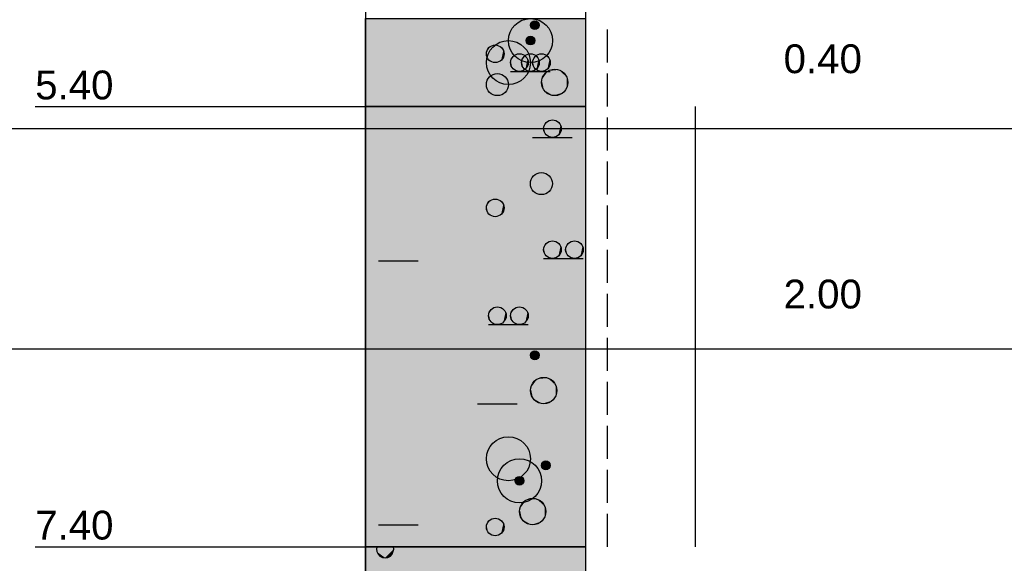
# Model space of a CAD drawing. Extents: x 20 to 841, y 890 to 1189.
# Tile 34 of 50: x 341 to 386, y 1083 to 1108. Entities that reach past the tile are written whole.
import ezdxf

# ---------------------------------------------------------------- set-up
doc = ezdxf.new("R2010")
doc.units = 0
doc.styles.add('Arial', font='Arial')

msp = doc.modelspace()

# ---------------------------------------------------------------- linework, layer by layer
at = {"layer": 'WBMassGr', "color": 7, "linetype": 'CONTINUOUS'}
for points in [[(46, 1103), (705, 1103)], [(46, 1093), (705, 1093)]]:
    msp.add_lwpolyline(points, dxfattribs=at)
at = {"layer": 'WBObjGr', "color": 7, "linetype": 'CONTINUOUS'}
for points in [[(356.587, 1158), (356.587, 958)], [(366.587, 1158), (366.587, 958)], [(341.587, 1104), (351.587, 1104), (354.587, 1104), (356.587, 1104)], [(366.587, 1104), (356.587, 1104)], [(341.587, 1084), (351.587, 1084), (354.587, 1084), (356.587, 1084)], [(366.587, 1084), (356.587, 1084)]]:
    msp.add_lwpolyline(points, dxfattribs=at)
at = {"layer": 'WBObjSy', "color": 7, "linetype": 'CONTINUOUS'}
for points in [[(356.587, 1104), (356.587, 1108), (366.587, 1108), (366.587, 1104), (356.587, 1104)], [(367.587, 1106), (367.587, 1107.5)], [(363.187, 1105.6), (364.987, 1105.6)], [(363.187, 1105.6), (364.987, 1105.6)], [(367.587, 1104), (367.587, 1105.5)], [(356.587, 1084), (356.587, 1104), (366.587, 1104), (366.587, 1084), (356.587, 1084)], [(371.587, 1102), (371.587, 1104)], [(367.587, 1102), (367.587, 1103.5)], [(364.187, 1102.6), (365.987, 1102.6)], [(371.587, 1100), (371.587, 1102)], [(367.587, 1100), (367.587, 1101.5)], [(371.587, 1098), (371.587, 1100)], [(367.587, 1098), (367.587, 1099.5)], [(371.587, 1096), (371.587, 1098)], [(367.587, 1096), (367.587, 1097.5)], [(357.187, 1097), (358.987, 1097)], [(364.687, 1097.1), (366.487, 1097.1)], [(371.587, 1094), (371.587, 1096)], [(367.587, 1094), (367.587, 1095.5)], [(362.187, 1094.1), (363.987, 1094.1)], [(371.587, 1092), (371.587, 1094)], [(367.587, 1092), (367.587, 1093.5)], [(371.587, 1090), (371.587, 1092)], [(367.587, 1090), (367.587, 1091.5)], [(361.687, 1090.5), (363.487, 1090.5)], [(371.587, 1088), (371.587, 1090)], [(367.587, 1088), (367.587, 1089.5)], [(371.587, 1086), (371.587, 1088)], [(367.587, 1086), (367.587, 1087.5)], [(371.587, 1084), (371.587, 1086)], [(367.587, 1084), (367.587, 1085.5)], [(357.187, 1085), (358.987, 1085)], [(356.587, 1080), (356.587, 1084), (366.587, 1084), (366.587, 1080), (356.587, 1080)], [(357.887, 1083.9), (357.872, 1084), (357.103, 1084), (357.087, 1083.9), (357.107, 1083.78), (357.164, 1083.66), (357.252, 1083.58), (357.364, 1083.52), (357.488, 1083.5), (357.611, 1083.52), (357.723, 1083.58), (357.811, 1083.66), (357.887, 1083.9)], [(362.187, 1084), (363.987, 1084)]]:
    msp.add_lwpolyline(points, dxfattribs=at)
for centre, radius in [((364.087, 1107), 1), ((364.287, 1107.7), 0.2), ((364.087, 1107), 0.2), ((363.087, 1106), 1), ((362.487, 1106.4), 0.4), ((363.587, 1106), 0.4), ((364.087, 1106), 0.4), ((364.587, 1106), 0.4), ((362.587, 1105), 0.5), ((365.188, 1105.1), 0.6), ((365.087, 1103), 0.4), ((364.587, 1100.5), 0.5), ((362.487, 1099.4), 0.4), ((365.087, 1097.5), 0.4), ((366.087, 1097.5), 0.4), ((362.587, 1094.5), 0.4), ((363.587, 1094.5), 0.4), ((364.287, 1092.7), 0.2), ((364.688, 1091.1), 0.6), ((363.087, 1088), 1), ((363.587, 1087), 1), ((364.787, 1087.7), 0.2), ((363.587, 1087), 0.2), ((364.188, 1085.6), 0.6), ((362.487, 1084.9), 0.4)]:
    msp.add_circle(centre, radius, dxfattribs=at)
at = {"layer": 'WBObjSy', "color": 130, "linetype": 'CONTINUOUS'}
msp.add_solid([(356.587, 1104), (356.587, 1108), (366.587, 1104), (366.587, 1108)], dxfattribs=at)
at = {"layer": 'WBObjSy', "color": 7, "linetype": 'CONTINUOUS'}
for points in [[(364.092, 1107.74), (364.087, 1107.7), (364.092, 1107.66)], [(364.187, 1107.87), (364.126, 1107.82), (364.092, 1107.74)], [(364.187, 1107.87), (364.092, 1107.74), (364.126, 1107.58)], [(364.126, 1107.82), (364.105, 1107.78), (364.092, 1107.74)], [(364.092, 1107.74), (364.092, 1107.66), (364.126, 1107.58)], [(364.092, 1107.66), (364.105, 1107.62), (364.126, 1107.58)], [(364.187, 1107.87), (364.154, 1107.85), (364.126, 1107.82)], [(364.187, 1107.87), (364.126, 1107.58), (364.421, 1107.55)], [(364.126, 1107.58), (364.154, 1107.55), (364.187, 1107.53)], [(364.126, 1107.58), (364.187, 1107.53), (364.267, 1107.5)], [(364.126, 1107.58), (364.267, 1107.5), (364.421, 1107.55)], [(364.267, 1107.9), (364.226, 1107.89), (364.187, 1107.87)], [(364.349, 1107.89), (364.267, 1107.9), (364.187, 1107.87)], [(364.47, 1107.78), (364.349, 1107.89), (364.187, 1107.87)], [(364.421, 1107.55), (364.47, 1107.78), (364.187, 1107.87)], [(364.349, 1107.89), (364.308, 1107.9), (364.267, 1107.9)], [(364.267, 1107.5), (364.349, 1107.51), (364.421, 1107.55)], [(364.421, 1107.85), (364.387, 1107.87), (364.349, 1107.89)], [(364.47, 1107.78), (364.421, 1107.85), (364.349, 1107.89)], [(364.349, 1107.51), (364.388, 1107.53), (364.421, 1107.55)], [(364.47, 1107.78), (364.449, 1107.82), (364.421, 1107.85)], [(364.421, 1107.55), (364.47, 1107.62), (364.47, 1107.78)], [(364.421, 1107.55), (364.449, 1107.58), (364.47, 1107.62)], [(364.487, 1107.7), (364.483, 1107.74), (364.47, 1107.78)], [(364.47, 1107.62), (364.487, 1107.7), (364.47, 1107.78)], [(363.987, 1107.17), (363.926, 1107.12), (363.892, 1107.04)], [(363.987, 1107.17), (363.892, 1107.04), (363.926, 1106.88)], [(363.926, 1107.12), (363.905, 1107.08), (363.892, 1107.04)], [(363.987, 1107.17), (363.954, 1107.15), (363.926, 1107.12)], [(363.987, 1107.17), (363.926, 1106.88), (364.221, 1106.85)], [(364.067, 1107.2), (364.026, 1107.19), (363.987, 1107.17)], [(364.149, 1107.19), (364.067, 1107.2), (363.987, 1107.17)], [(364.27, 1107.08), (364.149, 1107.19), (363.987, 1107.17)], [(364.221, 1106.85), (364.27, 1107.08), (363.987, 1107.17)], [(364.149, 1107.19), (364.108, 1107.2), (364.067, 1107.2)], [(364.221, 1107.15), (364.187, 1107.17), (364.149, 1107.19)], [(364.27, 1107.08), (364.221, 1107.15), (364.149, 1107.19)], [(364.187, 1107.53), (364.226, 1107.51), (364.267, 1107.5)], [(364.27, 1107.08), (364.249, 1107.12), (364.221, 1107.15)], [(364.267, 1107.5), (364.308, 1107.5), (364.349, 1107.51)], [(362.287, 1106.75), (362.164, 1106.64), (362.096, 1106.48)], [(362.287, 1106.75), (362.096, 1106.48), (362.164, 1106.16)], [(362.287, 1106.75), (362.22, 1106.7), (362.164, 1106.64)], [(362.287, 1106.75), (362.164, 1106.16), (362.755, 1106.1)], [(362.446, 1106.8), (362.364, 1106.78), (362.287, 1106.75)], [(362.611, 1106.78), (362.446, 1106.8), (362.287, 1106.75)], [(362.853, 1106.56), (362.611, 1106.78), (362.287, 1106.75)], [(362.755, 1106.1), (362.853, 1106.56), (362.287, 1106.75)], [(362.611, 1106.78), (362.529, 1106.8), (362.446, 1106.8)], [(362.755, 1106.7), (362.687, 1106.75), (362.611, 1106.78)], [(362.853, 1106.56), (362.755, 1106.7), (362.611, 1106.78)], [(362.853, 1106.56), (362.811, 1106.64), (362.755, 1106.7)], [(363.892, 1107.04), (363.887, 1107), (363.892, 1106.96)], [(363.892, 1107.04), (363.892, 1106.96), (363.926, 1106.88)], [(363.892, 1106.96), (363.905, 1106.92), (363.926, 1106.88)], [(363.926, 1106.88), (363.954, 1106.85), (363.987, 1106.83)], [(363.926, 1106.88), (363.987, 1106.83), (364.067, 1106.8)], [(363.926, 1106.88), (364.067, 1106.8), (364.221, 1106.85)], [(363.987, 1106.83), (364.026, 1106.81), (364.067, 1106.8)], [(364.067, 1106.8), (364.149, 1106.81), (364.221, 1106.85)], [(364.067, 1106.8), (364.108, 1106.8), (364.149, 1106.81)], [(364.149, 1106.81), (364.188, 1106.83), (364.221, 1106.85)], [(364.221, 1106.85), (364.27, 1106.92), (364.27, 1107.08)], [(364.221, 1106.85), (364.249, 1106.88), (364.27, 1106.92)], [(364.287, 1107), (364.283, 1107.04), (364.27, 1107.08)], [(364.27, 1106.92), (364.287, 1107), (364.27, 1107.08)], [(362.096, 1106.48), (362.087, 1106.4), (362.096, 1106.32)], [(362.164, 1106.64), (362.122, 1106.56), (362.096, 1106.48)], [(362.096, 1106.48), (362.096, 1106.32), (362.164, 1106.16)], [(362.096, 1106.32), (362.122, 1106.24), (362.164, 1106.16)], [(362.755, 1106.1), (362.853, 1106.24), (362.853, 1106.56)], [(362.755, 1106.1), (362.811, 1106.16), (362.853, 1106.24)], [(362.887, 1106.4), (362.879, 1106.48), (362.853, 1106.56)], [(362.853, 1106.24), (362.887, 1106.4), (362.853, 1106.56)], [(363.387, 1106.35), (363.264, 1106.24), (363.196, 1106.08)], [(363.387, 1106.35), (363.196, 1106.08), (363.264, 1105.76)], [(363.264, 1106.24), (363.222, 1106.16), (363.196, 1106.08)], [(363.387, 1106.35), (363.32, 1106.3), (363.264, 1106.24)], [(363.387, 1106.35), (363.264, 1105.76), (363.855, 1105.7)], [(363.546, 1106.4), (363.464, 1106.38), (363.387, 1106.35)], [(363.711, 1106.38), (363.546, 1106.4), (363.387, 1106.35)], [(363.953, 1106.16), (363.711, 1106.38), (363.387, 1106.35)], [(363.855, 1105.7), (363.953, 1106.16), (363.387, 1106.35)], [(363.711, 1106.38), (363.629, 1106.4), (363.546, 1106.4)], [(363.887, 1106.35), (363.764, 1106.24), (363.696, 1106.08)], [(363.887, 1106.35), (363.696, 1106.08), (363.764, 1105.76)], [(363.764, 1106.24), (363.722, 1106.16), (363.696, 1106.08)], [(363.855, 1106.3), (363.787, 1106.35), (363.711, 1106.38)], [(363.953, 1106.16), (363.855, 1106.3), (363.711, 1106.38)], [(363.887, 1106.35), (363.82, 1106.3), (363.764, 1106.24)], [(363.887, 1106.35), (363.764, 1105.76), (364.355, 1105.7)], [(363.953, 1106.16), (363.911, 1106.24), (363.855, 1106.3)], [(364.046, 1106.4), (363.964, 1106.38), (363.887, 1106.35)], [(364.211, 1106.38), (364.046, 1106.4), (363.887, 1106.35)], [(364.453, 1106.16), (364.211, 1106.38), (363.887, 1106.35)], [(364.355, 1105.7), (364.453, 1106.16), (363.887, 1106.35)], [(364.211, 1106.38), (364.129, 1106.4), (364.046, 1106.4)], [(364.387, 1106.35), (364.264, 1106.24), (364.196, 1106.08)], [(364.387, 1106.35), (364.196, 1106.08), (364.264, 1105.76)], [(364.264, 1106.24), (364.222, 1106.16), (364.196, 1106.08)], [(364.355, 1106.3), (364.287, 1106.35), (364.211, 1106.38)], [(364.453, 1106.16), (364.355, 1106.3), (364.211, 1106.38)], [(364.387, 1106.35), (364.32, 1106.3), (364.264, 1106.24)], [(364.387, 1106.35), (364.264, 1105.76), (364.855, 1105.7)], [(364.453, 1106.16), (364.411, 1106.24), (364.355, 1106.3)], [(364.546, 1106.4), (364.464, 1106.38), (364.387, 1106.35)], [(364.711, 1106.38), (364.546, 1106.4), (364.387, 1106.35)], [(364.953, 1106.16), (364.711, 1106.38), (364.387, 1106.35)], [(364.855, 1105.7), (364.953, 1106.16), (364.387, 1106.35)], [(364.711, 1106.38), (364.629, 1106.4), (364.546, 1106.4)], [(364.855, 1106.3), (364.787, 1106.35), (364.711, 1106.38)], [(364.953, 1106.16), (364.855, 1106.3), (364.711, 1106.38)], [(364.953, 1106.16), (364.911, 1106.24), (364.855, 1106.3)], [(362.164, 1106.16), (362.22, 1106.1), (362.288, 1106.05)], [(362.164, 1106.16), (362.288, 1106.05), (362.446, 1106)], [(362.164, 1106.16), (362.446, 1106), (362.755, 1106.1)], [(362.288, 1106.05), (362.364, 1106.02), (362.446, 1106)], [(362.446, 1106), (362.611, 1106.02), (362.755, 1106.1)], [(362.446, 1106), (362.529, 1106), (362.611, 1106.02)], [(362.611, 1106.02), (362.688, 1106.05), (362.755, 1106.1)], [(363.196, 1106.08), (363.187, 1106), (363.196, 1105.92)], [(363.196, 1106.08), (363.196, 1105.92), (363.264, 1105.76)], [(363.196, 1105.92), (363.222, 1105.84), (363.264, 1105.76)], [(363.264, 1105.76), (363.32, 1105.7), (363.388, 1105.65)], [(363.264, 1105.76), (363.388, 1105.65), (363.546, 1105.6)], [(363.264, 1105.76), (363.546, 1105.6), (363.855, 1105.7)], [(363.696, 1106.08), (363.687, 1106), (363.696, 1105.92)], [(363.696, 1106.08), (363.696, 1105.92), (363.764, 1105.76)], [(363.696, 1105.92), (363.722, 1105.84), (363.764, 1105.76)], [(363.764, 1105.76), (363.82, 1105.7), (363.888, 1105.65)], [(363.764, 1105.76), (363.888, 1105.65), (364.046, 1105.6)], [(363.764, 1105.76), (364.046, 1105.6), (364.355, 1105.7)], [(363.855, 1105.7), (363.953, 1105.84), (363.953, 1106.16)], [(363.855, 1105.7), (363.911, 1105.76), (363.953, 1105.84)], [(363.987, 1106), (363.979, 1106.08), (363.953, 1106.16)], [(363.953, 1105.84), (363.987, 1106), (363.953, 1106.16)], [(364.196, 1106.08), (364.187, 1106), (364.196, 1105.92)], [(364.196, 1106.08), (364.196, 1105.92), (364.264, 1105.76)], [(364.196, 1105.92), (364.222, 1105.84), (364.264, 1105.76)], [(364.264, 1105.76), (364.32, 1105.7), (364.388, 1105.65)], [(364.264, 1105.76), (364.388, 1105.65), (364.546, 1105.6)], [(364.264, 1105.76), (364.546, 1105.6), (364.855, 1105.7)], [(364.355, 1105.7), (364.453, 1105.84), (364.453, 1106.16)], [(364.355, 1105.7), (364.411, 1105.76), (364.453, 1105.84)], [(364.487, 1106), (364.479, 1106.08), (364.453, 1106.16)], [(364.453, 1105.84), (364.487, 1106), (364.453, 1106.16)], [(364.855, 1105.7), (364.953, 1105.84), (364.953, 1106.16)], [(364.855, 1105.7), (364.911, 1105.76), (364.953, 1105.84)], [(364.987, 1106), (364.979, 1106.08), (364.953, 1106.16)], [(364.953, 1105.84), (364.987, 1106), (364.953, 1106.16)], [(363.388, 1105.65), (363.464, 1105.62), (363.546, 1105.6)], [(363.546, 1105.6), (363.711, 1105.62), (363.855, 1105.7)], [(363.546, 1105.6), (363.629, 1105.6), (363.711, 1105.62)], [(363.711, 1105.62), (363.788, 1105.65), (363.855, 1105.7)], [(363.888, 1105.65), (363.964, 1105.62), (364.046, 1105.6)], [(364.046, 1105.6), (364.211, 1105.62), (364.355, 1105.7)], [(364.046, 1105.6), (364.129, 1105.6), (364.211, 1105.62)], [(364.211, 1105.62), (364.288, 1105.65), (364.355, 1105.7)], [(364.388, 1105.65), (364.464, 1105.62), (364.546, 1105.6)], [(364.546, 1105.6), (364.711, 1105.62), (364.855, 1105.7)], [(364.546, 1105.6), (364.629, 1105.6), (364.711, 1105.62)], [(364.887, 1105.62), (364.702, 1105.45), (364.601, 1105.22)], [(364.887, 1105.62), (364.601, 1105.22), (364.702, 1104.75)], [(364.702, 1105.45), (364.639, 1105.34), (364.601, 1105.22)], [(364.887, 1105.62), (364.786, 1105.55), (364.702, 1105.45)], [(364.887, 1105.62), (364.702, 1104.75), (365.589, 1104.65)], [(364.711, 1105.62), (364.788, 1105.65), (364.855, 1105.7)], [(365.125, 1105.7), (365.002, 1105.67), (364.887, 1105.62)], [(365.373, 1105.67), (365.125, 1105.7), (364.887, 1105.62)], [(365.736, 1105.34), (365.373, 1105.67), (364.887, 1105.62)], [(365.589, 1104.65), (365.736, 1105.34), (364.887, 1105.62)], [(365.373, 1105.67), (365.25, 1105.7), (365.125, 1105.7)], [(365.589, 1105.55), (365.487, 1105.62), (365.373, 1105.67)], [(365.736, 1105.34), (365.589, 1105.55), (365.373, 1105.67)], [(365.736, 1105.34), (365.673, 1105.45), (365.589, 1105.55)], [(365.589, 1104.65), (365.736, 1104.86), (365.736, 1105.34)], [(365.788, 1105.1), (365.774, 1105.22), (365.736, 1105.34)], [(365.736, 1104.86), (365.788, 1105.1), (365.736, 1105.34)], [(364.601, 1105.22), (364.587, 1105.1), (364.601, 1104.98)], [(364.601, 1105.22), (364.601, 1104.98), (364.702, 1104.75)], [(364.601, 1104.98), (364.639, 1104.86), (364.702, 1104.75)], [(365.589, 1104.65), (365.673, 1104.75), (365.736, 1104.86)], [(364.702, 1104.75), (364.786, 1104.65), (364.888, 1104.58)], [(364.702, 1104.75), (364.888, 1104.58), (365.125, 1104.5)], [(364.702, 1104.75), (365.125, 1104.5), (365.589, 1104.65)], [(364.888, 1104.58), (365.002, 1104.53), (365.125, 1104.5)], [(365.125, 1104.5), (365.373, 1104.53), (365.589, 1104.65)], [(365.125, 1104.5), (365.25, 1104.5), (365.373, 1104.53)], [(365.373, 1104.53), (365.488, 1104.58), (365.589, 1104.65)], [(364.696, 1103.08), (364.687, 1103), (364.696, 1102.92)], [(364.887, 1103.35), (364.764, 1103.24), (364.696, 1103.08)], [(364.887, 1103.35), (364.696, 1103.08), (364.764, 1102.76)], [(364.764, 1103.24), (364.722, 1103.16), (364.696, 1103.08)], [(364.696, 1103.08), (364.696, 1102.92), (364.764, 1102.76)], [(364.887, 1103.35), (364.82, 1103.3), (364.764, 1103.24)], [(364.887, 1103.35), (364.764, 1102.76), (365.355, 1102.7)], [(365.046, 1103.4), (364.964, 1103.38), (364.887, 1103.35)], [(365.211, 1103.38), (365.046, 1103.4), (364.887, 1103.35)], [(365.453, 1103.16), (365.211, 1103.38), (364.887, 1103.35)], [(365.355, 1102.7), (365.453, 1103.16), (364.887, 1103.35)], [(365.211, 1103.38), (365.129, 1103.4), (365.046, 1103.4)], [(365.355, 1103.3), (365.287, 1103.35), (365.211, 1103.38)], [(365.453, 1103.16), (365.355, 1103.3), (365.211, 1103.38)], [(365.453, 1103.16), (365.411, 1103.24), (365.355, 1103.3)], [(365.355, 1102.7), (365.453, 1102.84), (365.453, 1103.16)], [(365.487, 1103), (365.479, 1103.08), (365.453, 1103.16)], [(365.453, 1102.84), (365.487, 1103), (365.453, 1103.16)], [(364.696, 1102.92), (364.722, 1102.84), (364.764, 1102.76)], [(364.764, 1102.76), (364.82, 1102.7), (364.888, 1102.65)], [(364.764, 1102.76), (364.888, 1102.65), (365.046, 1102.6)], [(364.764, 1102.76), (365.046, 1102.6), (365.355, 1102.7)], [(364.888, 1102.65), (364.964, 1102.62), (365.046, 1102.6)], [(365.046, 1102.6), (365.211, 1102.62), (365.355, 1102.7)], [(365.211, 1102.62), (365.288, 1102.65), (365.355, 1102.7)], [(365.355, 1102.7), (365.411, 1102.76), (365.453, 1102.84)], [(365.046, 1102.6), (365.129, 1102.6), (365.211, 1102.62)], [(362.287, 1099.75), (362.164, 1099.64), (362.096, 1099.48)], [(362.287, 1099.75), (362.096, 1099.48), (362.164, 1099.16)], [(362.164, 1099.64), (362.122, 1099.56), (362.096, 1099.48)], [(362.287, 1099.75), (362.22, 1099.7), (362.164, 1099.64)], [(362.287, 1099.75), (362.164, 1099.16), (362.755, 1099.1)], [(362.446, 1099.8), (362.364, 1099.78), (362.287, 1099.75)], [(362.611, 1099.78), (362.446, 1099.8), (362.287, 1099.75)], [(362.853, 1099.56), (362.611, 1099.78), (362.287, 1099.75)], [(362.755, 1099.1), (362.853, 1099.56), (362.287, 1099.75)], [(362.611, 1099.78), (362.529, 1099.8), (362.446, 1099.8)], [(362.755, 1099.7), (362.687, 1099.75), (362.611, 1099.78)], [(362.853, 1099.56), (362.755, 1099.7), (362.611, 1099.78)], [(362.853, 1099.56), (362.811, 1099.64), (362.755, 1099.7)], [(362.755, 1099.1), (362.853, 1099.24), (362.853, 1099.56)], [(362.887, 1099.4), (362.879, 1099.48), (362.853, 1099.56)], [(362.853, 1099.24), (362.887, 1099.4), (362.853, 1099.56)], [(362.096, 1099.48), (362.087, 1099.4), (362.096, 1099.32)], [(362.096, 1099.48), (362.096, 1099.32), (362.164, 1099.16)], [(362.096, 1099.32), (362.122, 1099.24), (362.164, 1099.16)], [(362.164, 1099.16), (362.22, 1099.1), (362.288, 1099.05)], [(362.164, 1099.16), (362.288, 1099.05), (362.446, 1099)], [(362.164, 1099.16), (362.446, 1099), (362.755, 1099.1)], [(362.288, 1099.05), (362.364, 1099.02), (362.446, 1099)], [(362.446, 1099), (362.611, 1099.02), (362.755, 1099.1)], [(362.611, 1099.02), (362.688, 1099.05), (362.755, 1099.1)], [(362.755, 1099.1), (362.811, 1099.16), (362.853, 1099.24)], [(362.446, 1099), (362.529, 1099), (362.611, 1099.02)], [(364.887, 1097.85), (364.764, 1097.74), (364.696, 1097.58)], [(364.887, 1097.85), (364.696, 1097.58), (364.764, 1097.26)], [(364.764, 1097.74), (364.722, 1097.66), (364.696, 1097.58)], [(364.887, 1097.85), (364.82, 1097.8), (364.764, 1097.74)], [(364.887, 1097.85), (364.764, 1097.26), (365.355, 1097.2)], [(365.046, 1097.9), (364.964, 1097.88), (364.887, 1097.85)], [(365.211, 1097.88), (365.046, 1097.9), (364.887, 1097.85)], [(365.453, 1097.66), (365.211, 1097.88), (364.887, 1097.85)], [(365.355, 1097.2), (365.453, 1097.66), (364.887, 1097.85)], [(365.211, 1097.88), (365.129, 1097.9), (365.046, 1097.9)], [(365.355, 1097.8), (365.287, 1097.85), (365.211, 1097.88)], [(365.453, 1097.66), (365.355, 1097.8), (365.211, 1097.88)], [(365.453, 1097.66), (365.411, 1097.74), (365.355, 1097.8)], [(365.887, 1097.85), (365.764, 1097.74), (365.696, 1097.58)], [(365.887, 1097.85), (365.696, 1097.58), (365.764, 1097.26)], [(365.764, 1097.74), (365.722, 1097.66), (365.696, 1097.58)], [(365.887, 1097.85), (365.82, 1097.8), (365.764, 1097.74)], [(365.887, 1097.85), (365.764, 1097.26), (366.355, 1097.2)], [(366.046, 1097.9), (365.964, 1097.88), (365.887, 1097.85)], [(366.211, 1097.88), (366.046, 1097.9), (365.887, 1097.85)], [(366.453, 1097.66), (366.211, 1097.88), (365.887, 1097.85)], [(366.355, 1097.2), (366.453, 1097.66), (365.887, 1097.85)], [(366.211, 1097.88), (366.129, 1097.9), (366.046, 1097.9)], [(366.355, 1097.8), (366.287, 1097.85), (366.211, 1097.88)], [(366.453, 1097.66), (366.355, 1097.8), (366.211, 1097.88)], [(366.453, 1097.66), (366.411, 1097.74), (366.355, 1097.8)], [(364.696, 1097.58), (364.687, 1097.5), (364.696, 1097.42)], [(364.696, 1097.58), (364.696, 1097.42), (364.764, 1097.26)], [(364.696, 1097.42), (364.722, 1097.34), (364.764, 1097.26)], [(364.764, 1097.26), (364.82, 1097.2), (364.888, 1097.15)], [(364.764, 1097.26), (364.888, 1097.15), (365.046, 1097.1)], [(364.764, 1097.26), (365.046, 1097.1), (365.355, 1097.2)], [(365.355, 1097.2), (365.453, 1097.34), (365.453, 1097.66)], [(365.355, 1097.2), (365.411, 1097.26), (365.453, 1097.34)], [(365.487, 1097.5), (365.479, 1097.58), (365.453, 1097.66)], [(365.453, 1097.34), (365.487, 1097.5), (365.453, 1097.66)], [(365.696, 1097.58), (365.687, 1097.5), (365.696, 1097.42)], [(365.696, 1097.58), (365.696, 1097.42), (365.764, 1097.26)], [(365.696, 1097.42), (365.722, 1097.34), (365.764, 1097.26)], [(365.764, 1097.26), (365.82, 1097.2), (365.888, 1097.15)], [(365.764, 1097.26), (365.888, 1097.15), (366.046, 1097.1)], [(365.764, 1097.26), (366.046, 1097.1), (366.355, 1097.2)], [(366.355, 1097.2), (366.453, 1097.34), (366.453, 1097.66)], [(366.355, 1097.2), (366.411, 1097.26), (366.453, 1097.34)], [(366.487, 1097.5), (366.479, 1097.58), (366.453, 1097.66)], [(366.453, 1097.34), (366.487, 1097.5), (366.453, 1097.66)], [(364.888, 1097.15), (364.964, 1097.12), (365.046, 1097.1)], [(365.046, 1097.1), (365.211, 1097.12), (365.355, 1097.2)], [(365.046, 1097.1), (365.129, 1097.1), (365.211, 1097.12)], [(365.211, 1097.12), (365.288, 1097.15), (365.355, 1097.2)], [(365.888, 1097.15), (365.964, 1097.12), (366.046, 1097.1)], [(366.046, 1097.1), (366.211, 1097.12), (366.355, 1097.2)], [(366.046, 1097.1), (366.129, 1097.1), (366.211, 1097.12)], [(366.211, 1097.12), (366.288, 1097.15), (366.355, 1097.2)], [(362.196, 1094.58), (362.187, 1094.5), (362.196, 1094.42)], [(362.387, 1094.85), (362.264, 1094.74), (362.196, 1094.58)], [(362.387, 1094.85), (362.196, 1094.58), (362.264, 1094.26)], [(362.264, 1094.74), (362.222, 1094.66), (362.196, 1094.58)], [(362.196, 1094.58), (362.196, 1094.42), (362.264, 1094.26)], [(362.387, 1094.85), (362.32, 1094.8), (362.264, 1094.74)], [(362.387, 1094.85), (362.264, 1094.26), (362.855, 1094.2)], [(362.546, 1094.9), (362.464, 1094.88), (362.387, 1094.85)], [(362.711, 1094.88), (362.546, 1094.9), (362.387, 1094.85)], [(362.953, 1094.66), (362.711, 1094.88), (362.387, 1094.85)], [(362.855, 1094.2), (362.953, 1094.66), (362.387, 1094.85)], [(362.711, 1094.88), (362.629, 1094.9), (362.546, 1094.9)], [(362.855, 1094.8), (362.787, 1094.85), (362.711, 1094.88)], [(362.953, 1094.66), (362.855, 1094.8), (362.711, 1094.88)], [(362.953, 1094.66), (362.911, 1094.74), (362.855, 1094.8)], [(362.855, 1094.2), (362.953, 1094.34), (362.953, 1094.66)], [(362.987, 1094.5), (362.979, 1094.58), (362.953, 1094.66)], [(362.953, 1094.34), (362.987, 1094.5), (362.953, 1094.66)], [(363.196, 1094.58), (363.187, 1094.5), (363.196, 1094.42)], [(363.387, 1094.85), (363.264, 1094.74), (363.196, 1094.58)], [(363.387, 1094.85), (363.196, 1094.58), (363.264, 1094.26)], [(363.264, 1094.74), (363.222, 1094.66), (363.196, 1094.58)], [(363.196, 1094.58), (363.196, 1094.42), (363.264, 1094.26)], [(363.387, 1094.85), (363.32, 1094.8), (363.264, 1094.74)], [(363.387, 1094.85), (363.264, 1094.26), (363.855, 1094.2)], [(363.546, 1094.9), (363.464, 1094.88), (363.387, 1094.85)], [(363.711, 1094.88), (363.546, 1094.9), (363.387, 1094.85)], [(363.953, 1094.66), (363.711, 1094.88), (363.387, 1094.85)], [(363.855, 1094.2), (363.953, 1094.66), (363.387, 1094.85)], [(363.711, 1094.88), (363.629, 1094.9), (363.546, 1094.9)], [(363.855, 1094.8), (363.787, 1094.85), (363.711, 1094.88)], [(363.953, 1094.66), (363.855, 1094.8), (363.711, 1094.88)], [(363.953, 1094.66), (363.911, 1094.74), (363.855, 1094.8)], [(363.855, 1094.2), (363.953, 1094.34), (363.953, 1094.66)], [(363.987, 1094.5), (363.979, 1094.58), (363.953, 1094.66)], [(363.953, 1094.34), (363.987, 1094.5), (363.953, 1094.66)], [(362.196, 1094.42), (362.222, 1094.34), (362.264, 1094.26)], [(362.264, 1094.26), (362.32, 1094.2), (362.388, 1094.15)], [(362.264, 1094.26), (362.388, 1094.15), (362.546, 1094.1)], [(362.264, 1094.26), (362.546, 1094.1), (362.855, 1094.2)], [(362.388, 1094.15), (362.464, 1094.12), (362.546, 1094.1)], [(362.546, 1094.1), (362.711, 1094.12), (362.855, 1094.2)], [(362.711, 1094.12), (362.788, 1094.15), (362.855, 1094.2)], [(362.855, 1094.2), (362.911, 1094.26), (362.953, 1094.34)], [(363.196, 1094.42), (363.222, 1094.34), (363.264, 1094.26)], [(363.264, 1094.26), (363.32, 1094.2), (363.388, 1094.15)], [(363.264, 1094.26), (363.388, 1094.15), (363.546, 1094.1)], [(363.264, 1094.26), (363.546, 1094.1), (363.855, 1094.2)], [(363.388, 1094.15), (363.464, 1094.12), (363.546, 1094.1)], [(363.546, 1094.1), (363.711, 1094.12), (363.855, 1094.2)], [(363.711, 1094.12), (363.788, 1094.15), (363.855, 1094.2)], [(363.855, 1094.2), (363.911, 1094.26), (363.953, 1094.34)], [(362.546, 1094.1), (362.629, 1094.1), (362.711, 1094.12)], [(363.546, 1094.1), (363.629, 1094.1), (363.711, 1094.12)], [(364.187, 1092.87), (364.126, 1092.82), (364.092, 1092.74)], [(364.187, 1092.87), (364.092, 1092.74), (364.126, 1092.58)], [(364.126, 1092.82), (364.105, 1092.78), (364.092, 1092.74)], [(364.187, 1092.87), (364.154, 1092.85), (364.126, 1092.82)], [(364.187, 1092.87), (364.126, 1092.58), (364.421, 1092.55)], [(364.267, 1092.9), (364.226, 1092.89), (364.187, 1092.87)], [(364.349, 1092.89), (364.267, 1092.9), (364.187, 1092.87)], [(364.47, 1092.78), (364.349, 1092.89), (364.187, 1092.87)], [(364.421, 1092.55), (364.47, 1092.78), (364.187, 1092.87)], [(364.349, 1092.89), (364.308, 1092.9), (364.267, 1092.9)], [(364.421, 1092.85), (364.387, 1092.87), (364.349, 1092.89)], [(364.47, 1092.78), (364.421, 1092.85), (364.349, 1092.89)], [(364.47, 1092.78), (364.449, 1092.82), (364.421, 1092.85)], [(364.421, 1092.55), (364.47, 1092.62), (364.47, 1092.78)], [(364.487, 1092.7), (364.483, 1092.74), (364.47, 1092.78)], [(364.47, 1092.62), (364.487, 1092.7), (364.47, 1092.78)], [(364.092, 1092.74), (364.087, 1092.7), (364.092, 1092.66)], [(364.092, 1092.74), (364.092, 1092.66), (364.126, 1092.58)], [(364.092, 1092.66), (364.105, 1092.62), (364.126, 1092.58)], [(364.126, 1092.58), (364.154, 1092.55), (364.187, 1092.53)], [(364.126, 1092.58), (364.187, 1092.53), (364.267, 1092.5)], [(364.126, 1092.58), (364.267, 1092.5), (364.421, 1092.55)], [(364.187, 1092.53), (364.226, 1092.51), (364.267, 1092.5)], [(364.267, 1092.5), (364.349, 1092.51), (364.421, 1092.55)], [(364.267, 1092.5), (364.308, 1092.5), (364.349, 1092.51)], [(364.349, 1092.51), (364.388, 1092.53), (364.421, 1092.55)], [(364.421, 1092.55), (364.449, 1092.58), (364.47, 1092.62)], [(364.387, 1091.62), (364.202, 1091.45), (364.101, 1091.22)], [(364.387, 1091.62), (364.101, 1091.22), (364.202, 1090.75)], [(364.202, 1091.45), (364.139, 1091.34), (364.101, 1091.22)], [(364.387, 1091.62), (364.286, 1091.55), (364.202, 1091.45)], [(364.387, 1091.62), (364.202, 1090.75), (365.089, 1090.65)], [(364.625, 1091.7), (364.502, 1091.67), (364.387, 1091.62)], [(364.873, 1091.67), (364.625, 1091.7), (364.387, 1091.62)], [(365.236, 1091.34), (364.873, 1091.67), (364.387, 1091.62)], [(365.089, 1090.65), (365.236, 1091.34), (364.387, 1091.62)], [(364.873, 1091.67), (364.75, 1091.7), (364.625, 1091.7)], [(365.089, 1091.55), (364.987, 1091.62), (364.873, 1091.67)], [(365.236, 1091.34), (365.089, 1091.55), (364.873, 1091.67)], [(365.236, 1091.34), (365.173, 1091.45), (365.089, 1091.55)], [(364.101, 1091.22), (364.087, 1091.1), (364.101, 1090.98)], [(364.101, 1091.22), (364.101, 1090.98), (364.202, 1090.75)], [(365.089, 1090.65), (365.236, 1090.86), (365.236, 1091.34)], [(365.288, 1091.1), (365.274, 1091.22), (365.236, 1091.34)], [(365.236, 1090.86), (365.288, 1091.1), (365.236, 1091.34)], [(364.101, 1090.98), (364.139, 1090.86), (364.202, 1090.75)], [(364.202, 1090.75), (364.286, 1090.65), (364.388, 1090.58)], [(364.202, 1090.75), (364.388, 1090.58), (364.625, 1090.5)], [(364.202, 1090.75), (364.625, 1090.5), (365.089, 1090.65)], [(364.388, 1090.58), (364.502, 1090.53), (364.625, 1090.5)], [(364.625, 1090.5), (364.873, 1090.53), (365.089, 1090.65)], [(364.873, 1090.53), (364.988, 1090.58), (365.089, 1090.65)], [(365.089, 1090.65), (365.173, 1090.75), (365.236, 1090.86)], [(364.625, 1090.5), (364.75, 1090.5), (364.873, 1090.53)], [(364.687, 1087.87), (364.626, 1087.82), (364.592, 1087.74)], [(364.687, 1087.87), (364.592, 1087.74), (364.626, 1087.58)], [(364.687, 1087.87), (364.654, 1087.85), (364.626, 1087.82)], [(364.687, 1087.87), (364.626, 1087.58), (364.921, 1087.55)], [(364.767, 1087.9), (364.726, 1087.89), (364.687, 1087.87)], [(364.849, 1087.89), (364.767, 1087.9), (364.687, 1087.87)], [(364.97, 1087.78), (364.849, 1087.89), (364.687, 1087.87)], [(364.921, 1087.55), (364.97, 1087.78), (364.687, 1087.87)], [(364.849, 1087.89), (364.808, 1087.9), (364.767, 1087.9)], [(364.921, 1087.85), (364.887, 1087.87), (364.849, 1087.89)], [(364.97, 1087.78), (364.921, 1087.85), (364.849, 1087.89)], [(364.592, 1087.74), (364.587, 1087.7), (364.592, 1087.66)], [(364.626, 1087.82), (364.605, 1087.78), (364.592, 1087.74)], [(364.592, 1087.74), (364.592, 1087.66), (364.626, 1087.58)], [(364.592, 1087.66), (364.605, 1087.62), (364.626, 1087.58)], [(364.626, 1087.58), (364.654, 1087.55), (364.687, 1087.53)], [(364.626, 1087.58), (364.687, 1087.53), (364.767, 1087.5)], [(364.626, 1087.58), (364.767, 1087.5), (364.921, 1087.55)], [(364.687, 1087.53), (364.726, 1087.51), (364.767, 1087.5)], [(364.767, 1087.5), (364.849, 1087.51), (364.921, 1087.55)], [(364.767, 1087.5), (364.808, 1087.5), (364.849, 1087.51)], [(364.849, 1087.51), (364.888, 1087.53), (364.921, 1087.55)], [(364.97, 1087.78), (364.949, 1087.82), (364.921, 1087.85)], [(364.921, 1087.55), (364.97, 1087.62), (364.97, 1087.78)], [(364.921, 1087.55), (364.949, 1087.58), (364.97, 1087.62)], [(364.987, 1087.7), (364.983, 1087.74), (364.97, 1087.78)], [(364.97, 1087.62), (364.987, 1087.7), (364.97, 1087.78)], [(363.392, 1087.04), (363.387, 1087), (363.392, 1086.96)], [(363.487, 1087.17), (363.426, 1087.12), (363.392, 1087.04)], [(363.487, 1087.17), (363.392, 1087.04), (363.426, 1086.88)], [(363.426, 1087.12), (363.405, 1087.08), (363.392, 1087.04)], [(363.392, 1087.04), (363.392, 1086.96), (363.426, 1086.88)], [(363.487, 1087.17), (363.454, 1087.15), (363.426, 1087.12)], [(363.487, 1087.17), (363.426, 1086.88), (363.721, 1086.85)], [(363.567, 1087.2), (363.526, 1087.19), (363.487, 1087.17)], [(363.649, 1087.19), (363.567, 1087.2), (363.487, 1087.17)], [(363.77, 1087.08), (363.649, 1087.19), (363.487, 1087.17)], [(363.721, 1086.85), (363.77, 1087.08), (363.487, 1087.17)], [(363.649, 1087.19), (363.608, 1087.2), (363.567, 1087.2)], [(363.721, 1087.15), (363.687, 1087.17), (363.649, 1087.19)], [(363.77, 1087.08), (363.721, 1087.15), (363.649, 1087.19)], [(363.77, 1087.08), (363.749, 1087.12), (363.721, 1087.15)], [(363.721, 1086.85), (363.77, 1086.92), (363.77, 1087.08)], [(363.787, 1087), (363.783, 1087.04), (363.77, 1087.08)], [(363.77, 1086.92), (363.787, 1087), (363.77, 1087.08)], [(363.392, 1086.96), (363.405, 1086.92), (363.426, 1086.88)], [(363.426, 1086.88), (363.454, 1086.85), (363.487, 1086.83)], [(363.426, 1086.88), (363.487, 1086.83), (363.567, 1086.8)], [(363.426, 1086.88), (363.567, 1086.8), (363.721, 1086.85)], [(363.487, 1086.83), (363.526, 1086.81), (363.567, 1086.8)], [(363.567, 1086.8), (363.649, 1086.81), (363.721, 1086.85)], [(363.567, 1086.8), (363.608, 1086.8), (363.649, 1086.81)], [(363.649, 1086.81), (363.688, 1086.83), (363.721, 1086.85)], [(363.721, 1086.85), (363.749, 1086.88), (363.77, 1086.92)], [(363.887, 1086.12), (363.702, 1085.95), (363.601, 1085.72)], [(363.887, 1086.12), (363.601, 1085.72), (363.702, 1085.25)], [(363.887, 1086.12), (363.786, 1086.05), (363.702, 1085.95)], [(363.887, 1086.12), (363.702, 1085.25), (364.589, 1085.15)], [(364.125, 1086.2), (364.002, 1086.17), (363.887, 1086.12)], [(364.373, 1086.17), (364.125, 1086.2), (363.887, 1086.12)], [(364.736, 1085.84), (364.373, 1086.17), (363.887, 1086.12)], [(364.589, 1085.15), (364.736, 1085.84), (363.887, 1086.12)], [(364.373, 1086.17), (364.25, 1086.2), (364.125, 1086.2)], [(364.589, 1086.05), (364.487, 1086.12), (364.373, 1086.17)], [(364.736, 1085.84), (364.589, 1086.05), (364.373, 1086.17)], [(363.601, 1085.72), (363.587, 1085.6), (363.601, 1085.48)], [(363.702, 1085.95), (363.639, 1085.84), (363.601, 1085.72)], [(363.601, 1085.72), (363.601, 1085.48), (363.702, 1085.25)], [(364.736, 1085.84), (364.673, 1085.95), (364.589, 1086.05)], [(364.589, 1085.15), (364.736, 1085.36), (364.736, 1085.84)], [(364.788, 1085.6), (364.774, 1085.72), (364.736, 1085.84)], [(364.736, 1085.36), (364.788, 1085.6), (364.736, 1085.84)], [(362.287, 1085.25), (362.164, 1085.14), (362.096, 1084.98)], [(362.287, 1085.25), (362.096, 1084.98), (362.164, 1084.66)], [(362.287, 1085.25), (362.22, 1085.2), (362.164, 1085.14)], [(362.287, 1085.25), (362.164, 1084.66), (362.755, 1084.6)], [(362.446, 1085.3), (362.364, 1085.28), (362.287, 1085.25)], [(362.611, 1085.28), (362.446, 1085.3), (362.287, 1085.25)], [(362.853, 1085.06), (362.611, 1085.28), (362.287, 1085.25)], [(362.755, 1084.6), (362.853, 1085.06), (362.287, 1085.25)], [(362.611, 1085.28), (362.529, 1085.3), (362.446, 1085.3)], [(362.755, 1085.2), (362.687, 1085.25), (362.611, 1085.28)], [(362.853, 1085.06), (362.755, 1085.2), (362.611, 1085.28)], [(362.853, 1085.06), (362.811, 1085.14), (362.755, 1085.2)], [(363.601, 1085.48), (363.639, 1085.36), (363.702, 1085.25)], [(363.702, 1085.25), (363.786, 1085.15), (363.888, 1085.08)], [(363.702, 1085.25), (363.888, 1085.08), (364.125, 1085)], [(363.702, 1085.25), (364.125, 1085), (364.589, 1085.15)], [(364.589, 1085.15), (364.673, 1085.25), (364.736, 1085.36)], [(362.096, 1084.98), (362.087, 1084.9), (362.096, 1084.82)], [(362.164, 1085.14), (362.122, 1085.06), (362.096, 1084.98)], [(362.096, 1084.98), (362.096, 1084.82), (362.164, 1084.66)], [(362.096, 1084.82), (362.122, 1084.74), (362.164, 1084.66)], [(362.755, 1084.6), (362.853, 1084.74), (362.853, 1085.06)], [(362.755, 1084.6), (362.811, 1084.66), (362.853, 1084.74)], [(362.887, 1084.9), (362.879, 1084.98), (362.853, 1085.06)], [(362.853, 1084.74), (362.887, 1084.9), (362.853, 1085.06)], [(363.888, 1085.08), (364.002, 1085.03), (364.125, 1085)], [(364.125, 1085), (364.373, 1085.03), (364.589, 1085.15)], [(364.125, 1085), (364.25, 1085), (364.373, 1085.03)], [(364.373, 1085.03), (364.488, 1085.08), (364.589, 1085.15)], [(362.164, 1084.66), (362.22, 1084.6), (362.288, 1084.55)], [(362.164, 1084.66), (362.288, 1084.55), (362.446, 1084.5)], [(362.164, 1084.66), (362.446, 1084.5), (362.755, 1084.6)], [(362.288, 1084.55), (362.364, 1084.52), (362.446, 1084.5)], [(362.446, 1084.5), (362.611, 1084.52), (362.755, 1084.6)], [(362.446, 1084.5), (362.529, 1084.5), (362.611, 1084.52)], [(362.611, 1084.52), (362.688, 1084.55), (362.755, 1084.6)], [(357.103, 1084), (357.087, 1083.9), (357.107, 1083.78)], [(357.887, 1083.9), (357.872, 1084), (357.103, 1084)], [(357.887, 1083.9), (357.103, 1084), (357.107, 1083.78)], [(357.887, 1083.9), (357.107, 1083.78), (357.488, 1083.5)], [(357.488, 1083.5), (357.723, 1083.58), (357.887, 1083.9)], [(357.723, 1083.58), (357.811, 1083.66), (357.887, 1083.9)], [(357.107, 1083.78), (357.164, 1083.66), (357.252, 1083.58)], [(357.107, 1083.78), (357.252, 1083.58), (357.488, 1083.5)], [(357.252, 1083.58), (357.364, 1083.52), (357.488, 1083.5)], [(357.488, 1083.5), (357.611, 1083.52), (357.723, 1083.58)]]:
    msp.add_solid(points, dxfattribs=at)
at = {"layer": 'WBObjSy', "color": 5, "linetype": 'CONTINUOUS'}
msp.add_solid([(356.587, 1084), (356.587, 1104), (366.587, 1084), (366.587, 1104)], dxfattribs=at)
at = {"layer": 'WBObjSy', "color": 30, "linetype": 'CONTINUOUS'}
msp.add_solid([(356.587, 1080), (356.587, 1084), (366.587, 1080), (366.587, 1084)], dxfattribs=at)

# ---------------------------------------------------------------- texts
at = {"layer": 'WBObjTx', "color": 7, "style": 'Arial'}
for s, p in [('0.40', (375.587, 1105.52)), ('5.40', (341.587, 1104.33)), ('2.00', (375.587, 1094.83)), ('7.40', (341.587, 1084.33))]:
    msp.add_text(s, height=1.3088, dxfattribs=at).set_placement(p)

doc.saveas('drawing.dxf')
